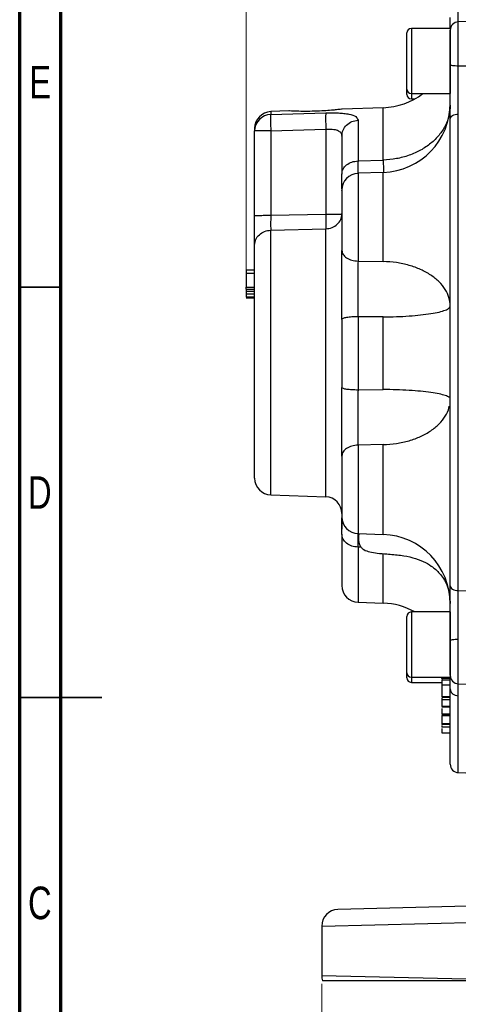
# Model space of a CAD drawing. Header units: inches. Extents: x 0.6 to 16.3, y 0.2 to 11.5.
# Tile 2 of 9: x 0.6 to 2.7, y 4.4 to 9.1. Entities that reach past the tile are written whole.
import ezdxf

# ---------------------------------------------------------------- set-up
doc = ezdxf.new("R2010")
doc.units = ezdxf.units.IN
doc.header["$MEASUREMENT"] = 0
doc.styles.add('SLDTEXTSTYLE0', font='TXT', dxfattribs={"width": 0.75})
doc.dimstyles.new('SLDDIMSTYLE5', dxfattribs={"dimtxt": 0.137795, "dimasz": 0.14, "dimexe": 0, "dimexo": 0.0625, "dimgap": 0.034449, "dimtad": 0, "dimdec": 1, "dimlfac": 1.5, "dimrnd": 1e-09, "dimzin": 4, "dimdsep": 46, "dimtxsty": 'SLDTEXTSTYLE0', "dimblk1": 'CLOSED', "dimblk2": 'CLOSED', "dimsah": 1, "dimcen": 0.09, "dimadec": 0, "dimazin": 1, "dimtfac": 1, "dimtdec": 1, "dimtofl": 0, "dimtmove": 0, "dimatfit": 3, "dimldrblk": 'CLOSED', "dimfxl": 0, "dimfrac": 2, "dimtolj": 1, "dimtzin": 12, "dimarcsym": 0})

# ---------------------------------------------------------------- blocks, each defined once
blk = doc.blocks.new('_Closed')
at = {"color": 0, "linetype": 'ByBlock', "lineweight": -2}
for p, q in [((-1, 0.166667), (0, 0)), ((-1, 0.166667), (-1, -0.166667)), ((0, 0), (-1, -0.166667)), ((0, 0), (-1, 0))]:
    blk.add_line(p, q, dxfattribs=at)
blk = doc.blocks.new('_D_9')
at = {"color": 7, "linetype": 'Continuous', "lineweight": 0}
for p, q in [((2.405, 10.8423), (2.363, 10.8423)), ((2.363, 10.8423), (2.363, 10.6235)), ((2.7104, 10.8423), (2.7524, 10.8423)), ((2.7524, 10.8423), (2.7524, 10.6235)), ((1.6781, 7.8881), (1.6781, 10.6832)), ((1.6781, 10.6438), (2.2422, 10.6438)), ((4.3731, 10.6438), (2.8732, 10.6438)), ((2.363, 10.6235), (2.405, 10.6235)), ((2.7524, 10.6235), (2.7104, 10.6235))]:
    blk.add_line(p, q, dxfattribs=at)
at = {"color": 7, "linetype": 'Continuous', "lineweight": 18, "xscale": 0.14, "yscale": 0.14, "rotation": 180.0000000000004}
blk.add_blockref('_Closed', (1.6781, 10.6438), dxfattribs=at)
at = {"color": 7, "linetype": 'Continuous', "lineweight": 18, "xscale": 0.14, "yscale": 0.14}
blk.add_blockref('_Closed', (4.3731, 10.6438), dxfattribs=at)
at = {"color": 7, "linetype": 'Continuous', "lineweight": 18, "char_height": 0.1378, "attachment_point": 1, "style": 'SLDTEXTSTYLE0'}
for s, insert in [('103', (2.405, 10.8011)), ('4.0', (2.4304, 10.595))]:
    blk.add_mtext(s, dxfattribs=dict(at, insert=insert))
blk = doc.blocks.new('_D_10')
at = {"color": 7, "linetype": 'Continuous', "lineweight": 0}
for p, q in [((2.0398, 4.4733), (2.0398, 4.0553)), ((6.7064, 4.4733), (6.7064, 4.0553)), ((5.695, 4.2931), (5.653, 4.2931)), ((5.653, 4.2931), (5.653, 4.0744)), ((6.0005, 4.2931), (6.0424, 4.2931)), ((6.0424, 4.2931), (6.0424, 4.0744)), ((2.0398, 4.0947), (5.5322, 4.0947)), ((5.653, 4.0744), (5.695, 4.0744)), ((6.0424, 4.0744), (6.0005, 4.0744)), ((6.7064, 4.0947), (6.1633, 4.0947))]:
    blk.add_line(p, q, dxfattribs=at)
at = {"color": 7, "linetype": 'Continuous', "lineweight": 18, "xscale": 0.14, "yscale": 0.14, "rotation": 180.0000000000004}
blk.add_blockref('_Closed', (2.0398, 4.0947, -0.0033), dxfattribs=at)
at = {"color": 7, "linetype": 'Continuous', "lineweight": 18, "xscale": 0.14, "yscale": 0.14}
blk.add_blockref('_Closed', (6.7064, 4.0947, -0.0033), dxfattribs=at)
at = {"color": 7, "linetype": 'Continuous', "lineweight": 18, "char_height": 0.1378, "attachment_point": 1, "style": 'SLDTEXTSTYLE0'}
for s, insert in [('178', (5.695, 4.252)), ('7.0', (5.7205, 4.0458))]:
    blk.add_mtext(s, dxfattribs=dict(at, insert=insert))

msp = doc.modelspace()

# ---------------------------------------------------------------- linework, layer by layer
at = {"color": 7, "linetype": 'Continuous', "lineweight": 70}
for p, q in [((0.5906, 0.1969), (0.5906, 11.4961)), ((0.7874, 0.3937), (0.7874, 11.2992))]:
    msp.add_line(p, q, dxfattribs=at)
at = {"color": 7, "linetype": 'Continuous', "lineweight": 25}
for p, q in [((2.8634, 9.094), (2.6954, 9.0881)), ((2.4488, 8.7651), (2.4488, 9.0351)), ((2.6568, 9.0564), (2.4701, 9.0564)), ((2.6568, 9.0564), (2.6568, 8.7438)), ((2.6954, 8.8777), (2.8634, 8.8779)), ((2.4488, 8.7402), (2.4488, 8.7651)), ((2.4701, 8.7438), (2.6568, 8.7438)), ((2.4701, 8.7189), (2.4867, 8.7189)), ((1.8824, 8.6605), (1.7953, 8.6575)), ((1.7953, 8.6437), (2.0596, 8.6515)), ((2.3351, 8.6763), (2.1383, 8.6694)), ((2.6954, 6.36), (2.6954, 8.6455)), ((2.214, 8.616), (2.214, 8.421)), ((1.7181, 8.5768), (1.7181, 8.5647)), ((1.7181, 8.1594), (1.7181, 8.5647)), ((1.7953, 8.5654), (2.0596, 8.5733)), ((1.7953, 8.5654), (1.7953, 8.1601)), ((2.0596, 8.5733), (2.0596, 8.1659)), ((2.214, 8.421), (2.3351, 8.4253)), ((2.3351, 8.3657), (2.214, 8.3615)), ((1.7953, 8.1601), (2.0596, 8.1659)), ((1.7953, 8.0891), (2.0596, 8.0951)), ((2.214, 7.9405), (2.3351, 7.9384)), ((1.7181, 7.8963), (1.6781, 7.8963)), ((1.7181, 7.8817), (1.6781, 7.8817)), ((1.6781, 7.8817), (1.6781, 7.816)), ((1.6781, 7.816), (1.7181, 7.816)), ((1.6781, 7.8065), (1.7181, 7.8065)), ((1.6781, 7.797), (1.7181, 7.797)), ((1.6781, 7.7969), (1.7181, 7.7969)), ((1.6781, 7.7969), (1.6781, 7.7811)), ((1.7181, 7.7811), (1.6781, 7.7811)), ((1.7181, 7.7681), (1.6781, 7.7681)), ((1.7181, 7.7672), (1.6781, 7.7672)), ((1.7181, 7.7656), (1.6781, 7.7656)), ((1.6781, 7.7648), (1.7181, 7.7648)), ((1.6781, 7.7637), (1.7181, 7.7637)), ((1.7181, 7.7629), (1.6781, 7.7629)), ((1.7181, 7.7619), (1.6781, 7.7619)), ((2.3351, 7.6728), (2.214, 7.6736)), ((2.214, 7.6736), (2.214, 7.3235)), ((2.3351, 7.3244), (2.3351, 7.6728)), ((2.214, 7.3235), (2.3351, 7.3244)), ((2.3351, 7.0601), (2.214, 7.058)), ((1.7953, 6.8187), (2.0596, 6.8095)), ((2.214, 6.6335), (2.3351, 6.6292)), ((2.2294, 6.5678), (2.214, 6.5683)), ((2.6954, 6.36), (2.8634, 6.3583)), ((2.214, 6.3041), (2.3351, 6.2999)), ((2.6546, 6.3222), (2.6567, 6.2981)), ((2.4488, 5.966), (2.4488, 6.236)), ((2.6568, 6.2573), (2.4701, 6.2573)), ((2.6568, 6.2573), (2.6568, 5.9447)), ((2.4488, 5.9411), (2.4488, 5.966)), ((2.4701, 5.9447), (2.6568, 5.9447)), ((2.4701, 5.9198), (2.6168, 5.9198)), ((2.6568, 5.9379), (2.6168, 5.9379)), ((2.6168, 5.9379), (2.6168, 5.9353)), ((2.6568, 5.9308), (2.6168, 5.9308)), ((2.6168, 5.9133), (2.6168, 5.9115)), ((2.6568, 5.9069), (2.6168, 5.9069)), ((2.6954, 5.913), (2.8634, 5.9071)), ((2.6568, 5.8508), (2.6168, 5.8508)), ((2.6168, 5.8489), (2.6568, 5.8489)), ((2.6168, 5.8441), (2.6168, 5.8357)), ((2.6568, 5.8357), (2.6168, 5.8357)), ((2.6568, 5.8042), (2.6168, 5.8042)), ((2.6168, 5.8029), (2.6568, 5.8029)), ((2.6568, 5.7665), (2.6168, 5.7665)), ((2.6168, 5.7658), (2.6568, 5.7658)), ((2.6168, 5.7614), (2.6168, 5.7584)), ((2.6568, 5.7584), (2.6168, 5.7584)), ((2.6168, 5.7231), (2.6568, 5.7231)), ((2.6568, 5.717), (2.6168, 5.717)), ((2.6568, 5.7049), (2.6168, 5.7049)), ((2.6168, 5.6776), (2.6568, 5.6776)), ((2.6954, 5.4868), (2.8634, 5.4809)), ((3.3382, 4.8621), (2.1177, 4.8301)), ((2.0398, 4.7502), (3.0724, 4.7756)), ((2.0398, 4.7502), (2.0398, 4.5127)), ((3.0283, 4.4884), (2.0398, 4.5127))]:
    msp.add_line(p, q, dxfattribs=at)
at = {"color": 8, "linetype": 'Continuous', "lineweight": 25}
for p, q in [((2.6954, 8.8777), (2.6954, 9.0881)), ((2.4701, 9.0564), (2.4701, 8.7438)), ((2.4701, 8.7438), (2.4701, 8.7189)), ((1.7953, 8.6575), (1.7953, 8.6437)), ((2.3351, 8.4253), (2.3351, 8.6763)), ((2.214, 8.3615), (2.214, 7.9405)), ((2.3351, 7.9384), (2.3351, 8.3657)), ((1.7953, 6.8187), (1.7953, 8.0891)), ((2.0596, 6.8095), (2.0596, 8.0951)), ((2.214, 7.058), (2.214, 6.6335)), ((2.3351, 6.6292), (2.3351, 7.0601)), ((2.214, 6.6195), (2.214, 6.6147)), ((2.214, 6.5683), (2.214, 6.3041)), ((2.3351, 6.2999), (2.3351, 6.5363)), ((2.4701, 6.2573), (2.4701, 5.9447)), ((2.6954, 5.913), (2.6954, 6.1267)), ((2.4701, 5.9447), (2.4701, 5.9198)), ((2.6954, 5.4868), (2.6954, 5.8553))]:
    msp.add_line(p, q, dxfattribs=at)
at = {"color": 7, "linetype": 'Continuous', "lineweight": 35}
for p, q in [((0.7874, 7.815), (0.5906, 7.815)), ((0.5906, 5.8465), (0.9843, 5.8465)), ((0.7874, 5.8465), (0.5906, 5.8465))]:
    msp.add_line(p, q, dxfattribs=at)
at = {"color": 7, "linetype": 'Continuous', "lineweight": 25}
for centre, radius, start, end in [((2.6968, 9.0481), 0.04, 92, 180), ((2.4701, 9.0351), 0.0213, 90, 180), ((2.3234, 9.0094), 0.3333, 272, 307.1529), ((2.4701, 8.7651), 0.0213, 180, 270), ((2.4701, 8.7402), 0.0213, 180, 270), ((2.3234, 8.6988), 0.3333, 272, 0), ((1.7981, 8.5775), 0.08, 92, 180), ((1.7976, 8.5643), 0.0795, 91.6479, 179.6752), ((1.7764, 6.4225), 2.143, 89.4958, 91.5602), ((2.2168, 8.2815), 0.08, 92, 180), ((1.7981, 6.8987), 0.08, 180, 268), ((2.0568, 6.7296), 0.08, 0, 88), ((2.2168, 6.7134), 0.08, 180, 268), ((2.3234, 6.2961), 0.3333, 0, 88), ((2.2168, 6.3841), 0.08, 180, 268), ((2.3234, 5.9668), 0.3333, 60.6635, 88), ((2.4701, 6.236), 0.0213, 90, 180), ((2.4701, 5.966), 0.0213, 180, 270), ((2.6968, 5.953), 0.04, 180, 268), ((2.4701, 5.9411), 0.0213, 180, 270), ((2.6968, 5.5267), 0.04, 180, 268), ((2.1198, 4.7502), 0.08, 91.5, 180), ((2.1198, 4.5127), 0.08, 180, 197.7074)]:
    msp.add_arc(centre, radius, start, end, dxfattribs=at)
at = {"color": 8, "linetype": 'Continuous', "lineweight": 25}
for points, knots in [([(2.6953, 9.0881), (2.6953, 9.0885), (2.6953, 9.0904), (2.6953, 9.0991), (2.6953, 9.1136), (2.6953, 9.1313), (2.6954, 9.1412)], [0, 0, 0, 0, 0.077282, 0.311173, 0.614263, 1, 1, 1, 1]), ([(2.214, 8.421), (2.2139, 8.4114), (2.2138, 8.3935), (2.2137, 8.3731), (2.2137, 8.3655), (2.2137, 8.3616)], [0, 0, 0, 0, 0.358472, 0.668079, 1, 1, 1, 1]), ([(2.3351, 8.4253), (2.3354, 8.4117), (2.336, 8.3856), (2.3361, 8.3725), (2.3362, 8.3662)], [0, 0, 0, 0, 0.5225441, 1, 1, 1, 1]), ([(2.6954, 5.8553), (2.6953, 5.8655), (2.6953, 5.8837), (2.6953, 5.8992), (2.6953, 5.9099), (2.6953, 5.9144), (2.6953, 5.9158), (2.6953, 5.9163)], [0, 0, 0, 0, 0.2919052, 0.5212675, 0.6982638, 0.8762869, 1, 1, 1, 1])]:
    msp.add_open_spline(points, degree=3, knots=knots, dxfattribs=at)
at = {"color": 7, "linetype": 'Continuous', "lineweight": 25}
for points, knots in [([(2.6568, 9.0545), (2.6568, 9.0604), (2.6568, 9.0727), (2.6568, 9.0961), (2.6568, 9.1082)], [0, 0, 0, 0, 0.483994, 1, 1, 1, 1]), ([(2.6568, 8.8825), (2.6568, 8.8936), (2.6568, 8.9162), (2.6568, 8.9496), (2.6568, 8.9803), (2.6568, 9.0066), (2.6568, 9.0276), (2.6568, 9.0416), (2.6568, 9.0483), (2.6568, 9.0475), (2.6568, 9.0472)], [0, 0, 0, 0, 0.133362, 0.270279, 0.407196, 0.540557, 0.673919, 0.810836, 0.947753, 1, 1, 1, 1]), ([(2.6568, 8.6224), (2.6568, 8.6417), (2.6568, 8.6805), (2.6568, 8.7458), (2.6568, 8.8139), (2.6568, 8.8596), (2.6568, 8.8825)], [0, 0, 0, 0, 0.250001, 0.499962, 0.749995, 1, 1, 1, 1]), ([(2.6954, 8.6455), (2.6954, 8.6518), (2.6953, 8.6668), (2.6953, 8.6896), (2.6953, 8.7169), (2.6953, 8.7455), (2.6953, 8.7819), (2.6953, 8.826), (2.6953, 8.8592), (2.6954, 8.8777)], [0, 0, 0, 0, 0.093134, 0.221777, 0.318054, 0.456595, 0.594338, 0.772833, 1, 1, 1, 1]), ([(1.7953, 8.6437), (1.7951, 8.6424), (1.7948, 8.6399), (1.7945, 8.6311), (1.7944, 8.6163), (1.7946, 8.5932), (1.7951, 8.5745), (1.7953, 8.5654)], [0, 0, 0, 0, 0.162091, 0.299678, 0.500678, 0.758229, 1, 1, 1, 1]), ([(2.0861, 8.6639), (2.0747, 8.663), (2.0497, 8.661), (2.0053, 8.659), (1.9596, 8.6584), (1.9198, 8.6591), (1.8936, 8.6601), (1.8813, 8.6607), (1.8823, 8.6605), (1.8824, 8.6604)], [0, 0, 0, 0, 0.143065, 0.314613, 0.488819, 0.661217, 0.827852, 0.986291, 1, 1, 1, 1]), ([(2.0596, 8.6515), (2.0593, 8.6491), (2.0588, 8.6441), (2.0586, 8.6257), (2.0588, 8.6013), (2.0593, 8.5826), (2.0596, 8.5733)], [0, 0, 0, 0, 0.250114, 0.5, 0.749886, 1, 1, 1, 1]), ([(2.0596, 8.6515), (2.0699, 8.6517), (2.0908, 8.6521), (2.1204, 8.6513), (2.1476, 8.6493), (2.1789, 8.6446), (2.2077, 8.6349), (2.2119, 8.6223), (2.214, 8.616)], [0, 0, 0, 0, 0.120862, 0.242382, 0.365038, 0.48991, 0.743079, 1, 1, 1, 1]), ([(2.1383, 8.6694), (2.1357, 8.6692), (2.1306, 8.6687), (2.1096, 8.6662), (2.0923, 8.6645), (2.0861, 8.6639)], [0, 0, 0, 0, 0.388008, 0.779712, 1, 1, 1, 1]), ([(2.6568, 6.3825), (2.6568, 6.436), (2.6568, 6.5439), (2.6568, 6.7192), (2.6568, 6.9049), (2.6568, 7.0999), (2.6568, 7.3013), (2.6568, 7.5056), (2.6568, 7.7097), (2.6568, 7.9105), (2.6568, 8.1046), (2.6568, 8.289), (2.6568, 8.4628), (2.6568, 8.5695), (2.6568, 8.6224)], [0, 0, 0, 0, 0.079937, 0.161332, 0.244098, 0.328859, 0.414198, 0.5, 0.585797, 0.671136, 0.755901, 0.838663, 0.920061, 1, 1, 1, 1]), ([(2.0596, 8.5733), (2.065, 8.5735), (2.0757, 8.574), (2.0908, 8.5731), (2.104, 8.5712), (2.1155, 8.5679), (2.1248, 8.5631), (2.1344, 8.5546), (2.1358, 8.5458), (2.1368, 8.5398)], [0, 0, 0, 0, 0.126137, 0.24819, 0.366906, 0.483099, 0.607893, 0.735386, 1, 1, 1, 1]), ([(2.1368, 8.5398), (2.1368, 8.5251), (2.1368, 8.4958), (2.1368, 8.4346), (2.1368, 8.3836), (2.1368, 8.358)], [0, 0, 0, 0, 0.3332602, 0.6667561, 1, 1, 1, 1]), ([(2.1368, 8.287), (2.1368, 8.2941), (2.1368, 8.3098), (2.1368, 8.341), (2.1368, 8.358)], [0, 0, 0, 0, 0.45265, 1, 1, 1, 1]), ([(2.1368, 8.2797), (2.1368, 8.2802), (2.1368, 8.2821), (2.1368, 8.2681), (2.1368, 8.2386), (2.1368, 8.1961), (2.1368, 8.1457), (2.1368, 8.0906), (2.1368, 8.0362), (2.1368, 8.0065), (2.1368, 7.992)], [0, 0, 0, 0, 0.046789, 0.185768, 0.324747, 0.457179, 0.58961, 0.728589, 0.867568, 1, 1, 1, 1]), ([(1.7181, 8.0173), (1.7181, 8.0248), (1.7181, 8.0399), (1.7181, 8.0747), (1.7181, 8.1152), (1.7181, 8.1447), (1.7181, 8.1594)], [0, 0, 0, 0, 0.250351, 0.500132, 0.750013, 1, 1, 1, 1]), ([(1.7953, 8.1601), (1.7952, 8.1523), (1.7949, 8.1358), (1.7948, 8.1154), (1.7949, 8.0992), (1.7952, 8.0926), (1.7953, 8.0891)], [0, 0, 0, 0, 0.266777, 0.559333, 0.763657, 1, 1, 1, 1]), ([(2.0596, 8.1659), (2.0597, 8.1586), (2.06, 8.1439), (2.0601, 8.1238), (2.06, 8.1065), (2.0597, 8.0989), (2.0596, 8.0951)], [0, 0, 0, 0, 0.250045, 0.5, 0.749955, 1, 1, 1, 1]), ([(1.7181, 6.8987), (1.7181, 6.9004), (1.7181, 6.9039), (1.7181, 6.9291), (1.7181, 6.9698), (1.7181, 7.0268), (1.7181, 7.0974), (1.7181, 7.1785), (1.7181, 7.2658), (1.7181, 7.3569), (1.7181, 7.4513), (1.7181, 7.549), (1.7181, 7.6478), (1.7181, 7.7434), (1.7181, 7.8314), (1.7181, 7.9078), (1.7181, 7.9715), (1.7181, 8.0022), (1.7181, 8.0173)], [0, 0, 0, 0, 0.059425, 0.12141, 0.185227, 0.25, 0.314773, 0.37859, 0.440575, 0.5, 0.559425, 0.62141, 0.685227, 0.75, 0.814773, 0.87859, 0.940575, 1, 1, 1, 1]), ([(2.1368, 7.6611), (2.1368, 7.6906), (2.1368, 7.7496), (2.1368, 7.8375), (2.1368, 7.9209), (2.1368, 7.9683), (2.1368, 7.992)], [0, 0, 0, 0, 0.2506275, 0.5010018, 0.7505777, 1, 1, 1, 1]), ([(2.214, 7.9405), (2.2139, 7.9274), (2.2138, 7.9032), (2.2137, 7.8571), (2.2137, 7.8147), (2.2137, 7.7779), (2.2137, 7.7556), (2.2138, 7.7304), (2.2139, 7.7034), (2.2139, 7.6824), (2.214, 7.6736)], [0, 0, 0, 0, 0.173075, 0.322557, 0.542416, 0.642138, 0.716632, 0.777709, 0.906675, 1, 1, 1, 1]), ([(1.6781, 7.8963), (1.6781, 7.8963), (1.6781, 7.8961), (1.6781, 7.8944), (1.6781, 7.8916), (1.6781, 7.8873), (1.6781, 7.8838), (1.6781, 7.8817)], [0, 0, 0, 0, 0.2230838, 0.3780961, 0.5337655, 0.7204431, 1, 1, 1, 1]), ([(1.6781, 7.8065), (1.6781, 7.8073), (1.6781, 7.8088), (1.6781, 7.8112), (1.6781, 7.8136), (1.6781, 7.8156), (1.6781, 7.8159), (1.6781, 7.816)], [0, 0, 0, 0, 0.122712, 0.245202, 0.422712, 0.701515, 1, 1, 1, 1]), ([(1.6781, 7.8065), (1.6781, 7.8058), (1.6781, 7.8042), (1.6781, 7.8017), (1.6781, 7.7991), (1.6781, 7.7973), (1.6781, 7.7971), (1.6781, 7.797)], [0, 0, 0, 0, 0.122267, 0.275232, 0.49997, 0.800379, 1, 1, 1, 1]), ([(1.6781, 7.7811), (1.6781, 7.7798), (1.6781, 7.7768), (1.6781, 7.7726), (1.6781, 7.7696), (1.6781, 7.7683), (1.6781, 7.7682), (1.6781, 7.7681)], [0, 0, 0, 0, 0.219537, 0.497684, 0.778259, 0.919006, 1, 1, 1, 1]), ([(2.1368, 7.0054), (2.1368, 7.0289), (2.1368, 7.0758), (2.1368, 7.1588), (2.1368, 7.2463), (2.1368, 7.3051), (2.1368, 7.3346)], [0, 0, 0, 0, 0.250628, 0.501002, 0.750578, 1, 1, 1, 1]), ([(2.214, 7.3235), (2.2139, 7.307), (2.2138, 7.2764), (2.2137, 7.2248), (2.2137, 7.181), (2.2137, 7.1459), (2.2137, 7.1259), (2.2138, 7.1037), (2.2139, 7.0811), (2.2139, 7.0648), (2.214, 7.058)], [0, 0, 0, 0, 0.173075, 0.322557, 0.542416, 0.642138, 0.716632, 0.777709, 0.906675, 1, 1, 1, 1]), ([(2.6509, 7.2869), (2.6508, 7.287), (2.6488, 7.29), (2.6335, 7.2958), (2.605, 7.3036), (2.5646, 7.3106), (2.5158, 7.3163), (2.4598, 7.3207), (2.3989, 7.3236), (2.3563, 7.3241), (2.3351, 7.3244)], [0, 0, 0, 0, 0.005357, 0.147449, 0.289541, 0.431633, 0.573724, 0.715816, 0.857908, 1, 1, 1, 1]), ([(2.3351, 7.0601), (2.3563, 7.0614), (2.3989, 7.0639), (2.4598, 7.0777), (2.5158, 7.0983), (2.5646, 7.1258), (2.6049, 7.1587), (2.6337, 7.1962), (2.6494, 7.2255), (2.6515, 7.2422), (2.6518, 7.2449)], [0, 0, 0, 0, 0.139002, 0.278004, 0.417007, 0.556009, 0.695011, 0.834013, 0.973015, 1, 1, 1, 1]), ([(2.1368, 7.0054), (2.1368, 6.991), (2.1368, 6.9617), (2.1368, 6.9076), (2.1368, 6.8524), (2.1368, 6.8016), (2.1368, 6.7585), (2.1368, 6.7282), (2.1368, 6.7132), (2.1368, 6.7149), (2.1368, 6.7153)], [0, 0, 0, 0, 0.131398, 0.269293, 0.407188, 0.538586, 0.669984, 0.807879, 0.945774, 1, 1, 1, 1]), ([(2.1368, 6.6304), (2.1368, 6.6479), (2.1368, 6.6826), (2.1368, 6.7004), (2.1368, 6.7092)], [0, 0, 0, 0, 0.503035, 1, 1, 1, 1]), ([(2.14, 6.6928), (2.1398, 6.6929), (2.1382, 6.6934), (2.1374, 6.6846), (2.1369, 6.6704), (2.1368, 6.6588), (2.1368, 6.6553)], [0, 0, 0, 0, 0.070608, 0.525458, 0.858709, 1, 1, 1, 1]), ([(2.1368, 6.6304), (2.1368, 6.6067), (2.1368, 6.5587), (2.1368, 6.4994), (2.1368, 6.4502), (2.1368, 6.4131), (2.1368, 6.3912), (2.1368, 6.382), (2.1368, 6.3844), (2.1368, 6.3846)], [0, 0, 0, 0, 0.15629, 0.316082, 0.47915, 0.647103, 0.816463, 0.986946, 1, 1, 1, 1]), ([(2.2137, 6.6333), (2.2137, 6.6321), (2.2137, 6.6293), (2.2137, 6.6209), (2.2137, 6.6116), (2.2138, 6.6007), (2.2139, 6.5866), (2.2139, 6.5737), (2.214, 6.5683)], [0, 0, 0, 0, 0.146239, 0.3323, 0.471291, 0.58525, 0.825875, 1, 1, 1, 1]), ([(2.2138, 6.6257), (2.2138, 6.6253), (2.2139, 6.6246), (2.2139, 6.6211), (2.214, 6.6195)], [0, 0, 0, 0, 0.5668552, 1, 1, 1, 1]), ([(2.2185, 6.6333), (2.2185, 6.6326), (2.2182, 6.6301), (2.2171, 6.6231), (2.2156, 6.6148), (2.2159, 6.6019), (2.2179, 6.5902), (2.2214, 6.5787), (2.2291, 6.5662), (2.2458, 6.553), (2.2724, 6.544), (2.3093, 6.5389), (2.359, 6.5354), (2.4163, 6.5306), (2.4754, 6.5194), (2.5257, 6.5018), (2.5698, 6.4767), (2.6018, 6.4484), (2.6257, 6.4173), (2.6419, 6.386), (2.653, 6.3536), (2.6541, 6.3311), (2.6546, 6.3222)], [0, 0, 0, 0, 0.011984, 0.045935, 0.083229, 0.115977, 0.131229, 0.14608, 0.173457, 0.197182, 0.241409, 0.296319, 0.364377, 0.463646, 0.553162, 0.633085, 0.700778, 0.784, 0.833226, 0.88955, 0.956133, 1, 1, 1, 1]), ([(2.6568, 6.1212), (2.6568, 6.1441), (2.6568, 6.1897), (2.6568, 6.258), (2.6568, 6.3237), (2.6568, 6.3629), (2.6568, 6.3825)], [0, 0, 0, 0, 0.250001, 0.499962, 0.749995, 1, 1, 1, 1]), ([(2.6954, 6.1267), (2.6954, 6.1343), (2.6953, 6.1522), (2.6953, 6.1783), (2.6953, 6.2079), (2.6953, 6.2382), (2.6953, 6.274), (2.6953, 6.316), (2.6953, 6.3442), (2.6954, 6.36)], [0, 0, 0, 0, 0.093134, 0.221777, 0.318053, 0.456595, 0.594338, 0.772833, 1, 1, 1, 1]), ([(2.6568, 5.9539), (2.6568, 5.9537), (2.6568, 5.9531), (2.6568, 5.9603), (2.6568, 5.975), (2.6568, 5.9964), (2.6568, 6.0231), (2.6568, 6.0541), (2.6568, 6.0876), (2.6568, 6.1101), (2.6568, 6.1212)], [0, 0, 0, 0, 0.062145, 0.197632, 0.333119, 0.465088, 0.597057, 0.732544, 0.868031, 1, 1, 1, 1]), ([(2.6168, 5.9379), (2.6168, 5.9396), (2.6168, 5.9417), (2.6168, 5.9434), (2.6168, 5.9438)], [0, 0, 0, 0, 0.790895, 1, 1, 1, 1]), ([(2.6168, 5.9303), (2.6168, 5.9302), (2.6168, 5.93), (2.6168, 5.9238), (2.6168, 5.9154), (2.6168, 5.9086), (2.6168, 5.9069)], [0, 0, 0, 0, 0.167307, 0.518378, 0.872801, 1, 1, 1, 1]), ([(2.6168, 5.9069), (2.6168, 5.904), (2.6168, 5.8963), (2.6168, 5.8814), (2.6168, 5.8668), (2.6168, 5.8558), (2.6168, 5.8523), (2.6168, 5.8508)], [0, 0, 0, 0, 0.136117, 0.367254, 0.679818, 0.866894, 1, 1, 1, 1]), ([(2.6568, 5.888), (2.6568, 5.9), (2.6568, 5.924), (2.6568, 5.9424), (2.6568, 5.9462), (2.6568, 5.9467)], [0, 0, 0, 0, 0.468202, 0.936454, 1, 1, 1, 1]), ([(2.6568, 5.5276), (2.6568, 5.5273), (2.6568, 5.5238), (2.6568, 5.5371), (2.6568, 5.5688), (2.6568, 5.6226), (2.6568, 5.6944), (2.6568, 5.7815), (2.6568, 5.8527), (2.6568, 5.888)], [0, 0, 0, 0, 0.014422, 0.183541, 0.351757, 0.518844, 0.681979, 0.842428, 1, 1, 1, 1]), ([(2.6168, 5.8357), (2.6168, 5.8328), (2.6168, 5.8241), (2.6168, 5.8139), (2.6168, 5.8065), (2.6168, 5.8046), (2.6168, 5.8042)], [0, 0, 0, 0, 0.209252, 0.649569, 0.923387, 1, 1, 1, 1]), ([(2.6168, 5.8169), (2.6168, 5.8149), (2.6168, 5.8123), (2.6168, 5.8099), (2.6168, 5.8094)], [0, 0, 0, 0, 0.81857, 1, 1, 1, 1]), ([(2.6168, 5.7946), (2.6168, 5.7905), (2.6168, 5.7809), (2.6168, 5.7712), (2.6168, 5.7677), (2.6168, 5.7665)], [0, 0, 0, 0, 0.329175, 0.774245, 1, 1, 1, 1]), ([(2.6168, 5.7733), (2.6168, 5.7732), (2.6168, 5.7727), (2.6168, 5.7715), (2.6168, 5.7704)], [0, 0, 0, 0, 0.102663, 1, 1, 1, 1]), ([(2.6168, 5.7584), (2.6168, 5.756), (2.6168, 5.7486), (2.6168, 5.7386), (2.6168, 5.7304), (2.6168, 5.7262), (2.6168, 5.7239), (2.6168, 5.7233), (2.6168, 5.7231)], [0, 0, 0, 0, 0.178225, 0.55629, 0.767496, 0.874166, 0.96252, 1, 1, 1, 1]), ([(2.6168, 5.7284), (2.6168, 5.728), (2.6168, 5.7268), (2.6168, 5.7257), (2.6168, 5.725)], [0, 0, 0, 0, 0.366667, 1, 1, 1, 1]), ([(2.6168, 5.7231), (2.6168, 5.7231), (2.6168, 5.723), (2.6168, 5.7231), (2.6168, 5.7231)], [0, 0, 0, 0, 0.926418, 1, 1, 1, 1]), ([(2.6168, 5.7218), (2.6168, 5.7206), (2.6168, 5.7188), (2.6168, 5.7174), (2.6168, 5.7171), (2.6168, 5.717)], [0, 0, 0, 0, 0.511708, 0.821645, 1, 1, 1, 1]), ([(2.6168, 5.7131), (2.6168, 5.7108), (2.6168, 5.7067), (2.6168, 5.7055), (2.6168, 5.7049)], [0, 0, 0, 0, 0.577663, 1, 1, 1, 1]), ([(2.6168, 5.6989), (2.6168, 5.6953), (2.6168, 5.6892), (2.6168, 5.6831), (2.6168, 5.6796), (2.6168, 5.6779), (2.6168, 5.6777), (2.6168, 5.6776)], [0, 0, 0, 0, 0.396847, 0.683949, 0.828949, 0.949052, 1, 1, 1, 1]), ([(3.0283, 4.4884), (2.9771, 4.4884), (2.8785, 4.4884), (2.7403, 4.4884), (2.6133, 4.4884), (2.4957, 4.4884), (2.3894, 4.4884), (2.2953, 4.4884), (2.2144, 4.4884), (2.1483, 4.4884), (2.0973, 4.4884), (2.0647, 4.4884), (2.0467, 4.4884), (2.0446, 4.4884), (2.0436, 4.4884)], [0, 0, 0, 0, 0.092009, 0.1773373, 0.2629381, 0.3482681, 0.433634, 0.5192704, 0.6046383, 0.6904111, 0.7764556, 0.8622299, 0.9311149, 1, 1, 1, 1])]:
    msp.add_open_spline(points, degree=3, knots=knots, dxfattribs=at)
for points in [[(2.6568, 8.8825), (2.6573, 8.8819), (2.6585, 8.8807), (2.6674, 8.8791), (2.6801, 8.878), (2.6903, 8.8778), (2.6954, 8.8777)], [(2.6568, 8.688), (2.6556, 8.6712), (2.6532, 8.6376), (2.6343, 8.5889), (2.6048, 8.544), (2.5647, 8.5043), (2.5158, 8.4713), (2.4598, 8.4465), (2.3989, 8.4299), (2.3563, 8.4268), (2.3351, 8.4253)], [(2.6568, 8.6224), (2.6573, 8.6253), (2.6585, 8.6312), (2.6674, 8.6388), (2.6801, 8.6442), (2.6903, 8.645), (2.6954, 8.6455)], [(2.1368, 8.5398), (2.1379, 8.5496), (2.1402, 8.5691), (2.1579, 8.5939), (2.1834, 8.6117), (2.2038, 8.6145), (2.214, 8.616)], [(2.1368, 8.358), (2.1379, 8.3661), (2.1402, 8.3823), (2.1579, 8.4028), (2.1834, 8.4175), (2.2038, 8.4198), (2.214, 8.421)], [(1.7181, 8.1594), (1.7193, 8.1595), (1.7215, 8.1597), (1.7393, 8.1599), (1.7647, 8.1601), (1.7851, 8.1601), (1.7953, 8.1601)], [(2.0596, 8.0951), (2.0698, 8.0964), (2.0902, 8.0991), (2.1156, 8.1158), (2.1333, 8.1391), (2.1356, 8.1574), (2.1368, 8.1666)], [(2.0596, 8.1659), (2.0698, 8.1659), (2.0902, 8.1659), (2.1156, 8.1661), (2.1333, 8.1663), (2.1356, 8.1665), (2.1368, 8.1666)], [(1.7181, 8.0173), (1.7193, 8.0265), (1.7215, 8.0449), (1.7393, 8.0683), (1.7647, 8.085), (1.7851, 8.0877), (1.7953, 8.0891)], [(2.1368, 7.992), (2.1379, 7.9854), (2.1402, 7.9722), (2.1579, 7.9554), (2.1834, 7.9434), (2.2038, 7.9414), (2.214, 7.9405)], [(2.6568, 7.7245), (2.6556, 7.7382), (2.6532, 7.7656), (2.6343, 7.8052), (2.6048, 7.8418), (2.5647, 7.8741), (2.5158, 7.9009), (2.4598, 7.9211), (2.3989, 7.9347), (2.3563, 7.9371), (2.3351, 7.9384)], [(2.3351, 7.6728), (2.3563, 7.6731), (2.3989, 7.6737), (2.4598, 7.6769), (2.5158, 7.6818), (2.5647, 7.6883), (2.6048, 7.6961), (2.6343, 7.705), (2.6532, 7.7146), (2.6556, 7.7212), (2.6568, 7.7245)], [(2.214, 7.6736), (2.2038, 7.6733), (2.1834, 7.6729), (2.1579, 7.67), (2.1402, 7.6659), (2.1379, 7.6627), (2.1368, 7.6611)], [(2.1368, 7.6611), (2.1368, 7.6067), (2.1368, 7.498), (2.1368, 7.389), (2.1368, 7.3346)], [(2.1368, 7.3346), (2.1379, 7.3332), (2.1402, 7.3303), (2.1579, 7.3267), (2.1834, 7.3241), (2.2038, 7.3237), (2.214, 7.3235)], [(2.214, 7.058), (2.2038, 7.057), (2.1834, 7.055), (2.1579, 7.0427), (2.1402, 7.0256), (2.1379, 7.0121), (2.1368, 7.0054)], [(2.214, 6.5683), (2.2038, 6.5695), (2.1834, 6.5718), (2.1579, 6.5863), (2.1402, 6.6065), (2.1379, 6.6224), (2.1368, 6.6304)], [(2.6568, 6.3825), (2.6573, 6.3796), (2.6585, 6.3738), (2.6674, 6.3665), (2.6801, 6.3613), (2.6903, 6.3604), (2.6954, 6.36)], [(2.6568, 6.1212), (2.6573, 6.1219), (2.6585, 6.1233), (2.6674, 6.1251), (2.6801, 6.1264), (2.6903, 6.1266), (2.6954, 6.1267)], [(2.6568, 5.888), (2.6573, 5.8838), (2.6585, 5.8754), (2.6674, 5.8648), (2.6801, 5.8572), (2.6903, 5.856), (2.6954, 5.8553)]]:
    msp.add_open_spline(points, degree=3, dxfattribs=at)

# ---------------------------------------------------------------- texts
at = {"color": 7, "linetype": 'Continuous', "lineweight": 0, "char_height": 0.1562, "attachment_point": 2, "style": 'SLDTEXTSTYLE0'}
for s, insert in [('E', (0.6893, 8.8769)), ('D', (0.6871, 6.9084)), ('C', (0.6873, 4.9399))]:
    msp.add_mtext(s, dxfattribs=dict(at, insert=insert))

# ---------------------------------------------------------------- dimensions: what is measured, and where the dimension line sits
at = {"color": 7, "linetype": 'Continuous', "lineweight": 18}
for base, p1, p2, picture, middle in [((4.3731, 10.6438), (1.6781, 7.8487), (4.3731, 10.8223), '_D_9', (2.5577, 10.6438)), ((6.7064, 4.0947), (2.0398, 4.5127), (6.7064, 4.5127), '_D_10', (5.8477, 4.0947))]:
    dim = msp.add_linear_dim(base=base, p1=p1, p2=p2, dimstyle='SLDDIMSTYLE5', dxfattribs=at)
    dim.commit()
    dim.dimension.update_dxf_attribs({"geometry": picture, "text_midpoint": middle, "dimtype": 160})

doc.saveas('drawing.dxf')
